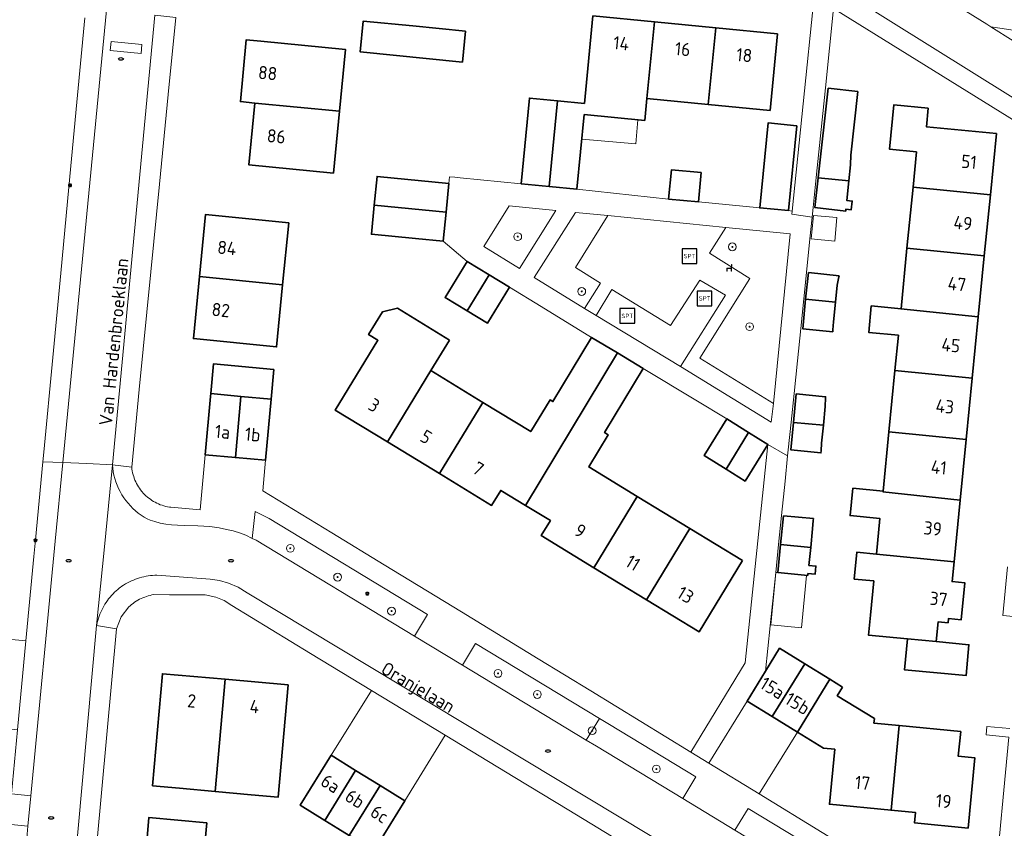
# Model space of a CAD drawing. Header units: metres. Extents: x 152610 to 160096, y 456114 to 462495.
# Tile 85 of 256: x 156239 to 156340, y 459256 to 459339. Entities that reach past the tile are written whole.
import ezdxf
from ezdxf.enums import TextEntityAlignment as Align

# ---------------------------------------------------------------- set-up
doc = ezdxf.new("R2010")
doc.units = ezdxf.units.M
doc.header["$LTSCALE"] = 0.5
doc.layers.get('0').update_dxf_attribs({"linetype": 'CONTINUOUS'})
for name, color, linetype, lineweight in [('B-PV-GR-BEPLANTING_CULTUUR_BODEMBEDEKKER-GV', 251, 'CONTINUOUS', 18), ('B-PV-GR-BEPLANTING_CULTUUR_HEESTERS-GV', 251, 'CONTINUOUS', 18), ('B-PV-GR-BEPLANTING_CULTUUR_VASTE PLANTENVAK-GV', 251, 'CONTINUOUS', 18), ('B-PV-GR-BOOM-S', 251, 'CONTINUOUS', 25), ('B-PV-IE-MEUBILAIR-S', 251, 'CONTINUOUS', 25), ('B-PV-IE-MEUBILAIR_WEGMEUBILAIR-S', 251, 'CONTINUOUS', 25), ('B-PV-OG-BEBOUWING-GV', 6, 'CONTINUOUS', 35), ('B-PV-OG-BEBOUWING-T18', 1, 'CONTINUOUS', 18), ('B-PV-OG-BEBOUWING_OVERBOUWING-GV', 251, 'CONTINUOUS', 18), ('B-PV-OG-BEBOUWING_SCHUUR-GV', 251, 'CONTINUOUS', 18), ('B-PV-OG-TOPOGRAFIE-T18', 1, 'CONTINUOUS', 18), ('B-PV-VH-GESLOTENVERHARDING_ASFALT-GV', 251, 'CONTINUOUS', 18), ('B-PV-VH-OPENVERHARDING_BETONSTRAATSTEEN-GV', 251, 'CONTINUOUS', 18), ('B-PV-VH-OPENVERHARDING_TEGEL-GV', 251, 'CONTINUOUS', 18)]:
    doc.layers.add(name, color=color, linetype=linetype, lineweight=lineweight)
doc.styles.add('NLCS-ISO', font='NLCS-ISO.ttf')
doc.styles.add('NLCS-ISO-M750-T18', font='NLCS-ISO.ttf', dxfattribs={"height": 1.35})

# ---------------------------------------------------------------- blocks, each defined once
blk = doc.blocks.new('SIE-MEUBILAIR_PAAL_LICHTMAST-SO')
for points in [[(-0.62, 0), (-1, 0)], [(-0.71, 0.71), (-0.44, 0.44)], [(0, 1), (0, 0.62)], [(0.44, 0.44), (0.71, 0.71)], [(1, 0), (0.62, 0)], [(-0.71, -0.71), (-0.44, -0.44)], [(0, -0.62), (0, -1)], [(0.44, -0.44), (0.71, -0.71)]]:
    blk.add_lwpolyline(points)
blk.add_circle((0, 0), 0.5)
blk = doc.blocks.new('SIE-MEUBILAIR_PUT_RIOOLPUT-SO')
blk.add_ellipse((0, 0), major_axis=(1.25, 0), ratio=0.54)
blk = doc.blocks.new('SIE-WEG_SPEELTOESTEL-SO')
at = {"flags": 128}
blk.add_lwpolyline([(-3.75, -3.75), (3.75, -3.75), (3.75, 3.75), (-3.75, 3.75)], close=True, dxfattribs=at)
at = {"style": 'NLCS-ISO'}
blk.add_text('SPT', height=2.25, dxfattribs=at).set_placement((0, 0), align=Align.MIDDLE_CENTER)
blk = doc.blocks.new('SIE-WEG_ZITBANK-SO')
at = {"color": 0, "linetype": 'ByBlock', "lineweight": 18}
blk.add_lwpolyline([(-0.91, -1.63), (-0.91, -0.2), (1.09, -0.2), (1.09, -1.63), (1.29, -1.63), (1.29, -0.21), (1.54, 1.78), (1.33, 1.78), (1.11, 0), (-1.11, 0), (-1.11, -1.63)], close=True, dxfattribs=at)
blk = doc.blocks.new('SGR-BOOM_GBKN-SO')
at = {"linetype": 'ByBlock', "lineweight": 18}
h = blk.add_hatch(color=0, dxfattribs=at)
h.dxf.hatch_style = 1
edge = h.paths.add_edge_path()
edge.add_arc((0, 0), 0.25, 0, 360)
at = {"color": 0, "linetype": 'ByBlock', "lineweight": 18}
for radius in [2, 0.25]:
    blk.add_circle((0, 0), radius, dxfattribs=at)
at = {"color": 0, "linetype": 'ByBlock', "lineweight": 18, "style": 'NLCS-ISO'}
blk.add_attdef('SOORT', (2.5, 0), '', height=1.5, dxfattribs=at)

msp = doc.modelspace()

# ---------------------------------------------------------------- linework, layer by layer
at = {"layer": 'B-PV-GR-BEPLANTING_CULTUUR_BODEMBEDEKKER-GV', "flags": 128}
for points in [[(156294.013, 459319.488), (156289.243, 459319.954), (156286.658, 459315.794), (156290.294, 459313.569)], [(156299.328, 459318.975), (156296.012, 459319.293), (156291.794, 459312.648), (156296.938, 459309.474), (156298.572, 459312.076), (156296.024, 459313.646)]]:
    msp.add_lwpolyline(points, close=True, dxfattribs=at)
at = {"layer": 'B-PV-GR-BEPLANTING_CULTUUR_HEESTERS-GV', "flags": 128}
for points in [[(156317.953, 459317.088), (156311.375, 459317.762), (156309.702, 459315.114), (156313.846, 459312.528), (156308.718, 459304.404), (156316.245, 459299.769)], [(156279.562, 459276.008), (156280.904, 459278.224), (156264.719, 459288.025), (156263.282, 459288.73), (156262.993, 459285.99), (156263.377, 459285.809)], [(156298.473, 459267.584), (156285.812, 459275.251), (156284.47, 459273.035), (156297.1, 459265.387)], [(156299.49, 459266.968), (156298.473, 459267.584), (156297.1, 459265.387), (156298.163, 459264.743), (156306.994, 459259.395), (156308.336, 459261.611)], [(156324.009, 459252.119), (156313.662, 459258.385), (156312.32, 459256.169), (156322.508, 459250), (156323.527, 459249.416), (156324.882, 459251.59)]]:
    msp.add_lwpolyline(points, close=True, dxfattribs=at)
at = {"layer": 'B-PV-GR-BEPLANTING_CULTUUR_VASTE PLANTENVAK-GV', "flags": 128}
msp.add_lwpolyline([(156360.158, 459335.031), (156338.483, 459338.249), (156347.588, 459332.542)], dxfattribs=at)
at = {"layer": 'B-PV-OG-BEBOUWING-GV', "flags": 128}
for points in [[(156304.088, 459338.759), (156297.797, 459339.37), (156296.928, 459330.423), (156294.169, 459330.691), (156293.319, 459321.943), (156296.176, 459321.665), (156296.915, 459329.283), (156303.108, 459328.681), (156303.326, 459330.926)], [(156279.394, 459338.34), (156274.329, 459338.844), (156274.016, 459335.698), (156284.468, 459334.657), (156284.781, 459337.803)], [(156310.358, 459338.151), (156304.088, 459338.759), (156303.326, 459330.926), (156309.575, 459330.319)], [(156316.675, 459337.538), (156310.358, 459338.151), (156309.575, 459330.319), (156315.914, 459329.704)], [(156263.878, 459336.782), (156262.385, 459336.927), (156261.773, 459330.609), (156263.266, 459330.465), (156271.89, 459329.629), (156272.503, 459335.947)], [(156321.854, 459331.974), (156320.828, 459322.824), (156323.962, 459322.514), (156324.144, 459324.135), (156324.146, 459325.133), (156324.875, 459331.635)], [(156271.89, 459329.629), (156263.266, 459330.465), (156262.654, 459324.149), (156271.278, 459323.313)], [(156294.169, 459330.691), (156291.312, 459330.968), (156290.463, 459322.22), (156293.319, 459321.943)], [(156332.071, 459329.94), (156328.569, 459330.286), (156328.12, 459325.735), (156330.871, 459325.463), (156330.516, 459321.867), (156338.419, 459321.086), (156339.037, 459327.339), (156331.884, 459328.046)], [(156318.635, 459328.15), (156315.698, 459328.437), (156314.849, 459319.756), (156317.786, 459319.469)], [(156308.879, 459323.355), (156305.837, 459323.655), (156305.541, 459320.66), (156308.583, 459320.36)], [(156283.088, 459322.252), (156275.753, 459322.972), (156275.463, 459320.018), (156282.798, 459319.298)], [(156323.962, 459322.514), (156320.828, 459322.824), (156320.487, 459319.782), (156323.636, 459319.429), (156323.658, 459319.623), (156324.209, 459319.561), (156324.308, 459320.45), (156323.738, 459320.513)], [(156338.419, 459321.086), (156330.516, 459321.867), (156329.899, 459315.62), (156337.802, 459314.839)], [(156266.721, 459318.241), (156258.224, 459319.077), (156257.599, 459312.734), (156266.097, 459311.897)], [(156282.798, 459319.298), (156275.463, 459320.018), (156275.173, 459317.064), (156279.684, 459316.621), (156282.508, 459316.344)], [(156337.802, 459314.839), (156329.899, 459315.62), (156329.289, 459309.442), (156329.288, 459309.428), (156337.187, 459308.615)], [(156287.2, 459312.91), (156284.937, 459314.278), (156282.705, 459310.586), (156284.956, 459309.225)], [(156319.82, 459313.144), (156319.546, 459310.431), (156322.586, 459310.119), (156322.763, 459311.867), (156322.94, 459312.697), (156322.953, 459312.827)], [(156266.097, 459311.897), (156257.599, 459312.734), (156256.975, 459306.392), (156265.473, 459305.556)], [(156289.263, 459311.663), (156287.2, 459312.91), (156284.956, 459309.225), (156287.031, 459307.971)], [(156322.586, 459310.119), (156319.546, 459310.431), (156319.24, 459307.405), (156322.316, 459307.094), (156322.336, 459307.298), (156322.383, 459308.111)], [(156283.144, 459306.25), (156277.821, 459309.492), (156276.306, 459309.139), (156274.886, 459306.807), (156275.834, 459306.23), (156271.481, 459299.081), (156276.804, 459295.839), (156281.241, 459303.125)], [(156329.289, 459309.442), (156326.253, 459309.742), (156325.986, 459307.033), (156329.029, 459306.732), (156328.673, 459303.125), (156336.568, 459302.346), (156337.187, 459308.615), (156329.288, 459309.428)], [(156300.3, 459304.935), (156297.662, 459306.524), (156293.714, 459299.97), (156293.431, 459300.14), (156291.459, 459296.902), (156286.563, 459299.884), (156282.127, 459292.598), (156287.449, 459289.357), (156288.385, 459290.894), (156290.921, 459289.35)], [(156302.943, 459303.343), (156300.3, 459304.935), (156290.921, 459289.35), (156293.456, 459287.805), (156292.52, 459286.268), (156297.9, 459282.991), (156302.337, 459290.276), (156297.384, 459293.293), (156299.374, 459296.56), (156298.995, 459296.788)], [(156265.191, 459303.256), (156259.026, 459303.811), (156258.753, 459300.772), (156261.835, 459300.495), (156264.918, 459300.218)], [(156286.563, 459299.884), (156281.241, 459303.125), (156276.804, 459295.839), (156282.127, 459292.598)], [(156336.568, 459302.346), (156328.673, 459303.125), (156328.055, 459296.878), (156335.951, 459296.099)], [(156261.835, 459300.495), (156258.753, 459300.772), (156258.726, 459300.474), (156258.191, 459294.525), (156261.273, 459294.248)], [(156264.918, 459300.218), (156261.835, 459300.495), (156261.273, 459294.248), (156264.356, 459293.971)], [(156318.588, 459300.752), (156318.307, 459297.841), (156321.352, 459297.54), (156321.538, 459299.458), (156321.571, 459300.348), (156321.582, 459300.463)], [(156313.694, 459296.811), (156311.486, 459298.191), (156309.157, 459294.466), (156311.409, 459293.059)], [(156321.352, 459297.54), (156318.307, 459297.841), (156318.035, 459295.021), (156321.1, 459294.725), (156321.118, 459294.918), (156321.175, 459295.705)], [(156315.676, 459295.573), (156313.694, 459296.811), (156311.409, 459293.059), (156313.347, 459291.848)], [(156335.951, 459296.099), (156328.055, 459296.878), (156327.454, 459290.797), (156327.449, 459290.743), (156335.338, 459289.897)], [(156327.454, 459290.797), (156324.367, 459291.103), (156324.091, 459288.311), (156327.135, 459288.01), (156326.777, 459284.389), (156334.716, 459283.605), (156335.338, 459289.897), (156327.449, 459290.743)], [(156307.717, 459286.999), (156302.337, 459290.276), (156297.9, 459282.991), (156303.28, 459279.714)], [(156317.271, 459288.301), (156316.99, 459285.355), (156320.06, 459285.052), (156320.241, 459286.957), (156320.323, 459287.819), (156320.342, 459288.009)], [(156313.095, 459283.723), (156307.717, 459286.999), (156303.28, 459279.714), (156308.658, 459276.438)], [(156320.06, 459285.052), (156316.99, 459285.355), (156316.717, 459282.486), (156319.755, 459282.197), (156319.773, 459282.392), (156320.516, 459282.321), (156320.595, 459283.159), (156319.886, 459283.226)], [(156326.777, 459284.389), (156324.787, 459284.585), (156324.515, 459281.829), (156326.505, 459281.632), (156326.16, 459278.142), (156325.963, 459276.1), (156329.946, 459275.719), (156332.88, 459275.437), (156333.076, 459277.459), (156334.099, 459277.358), (156334.141, 459277.786), (156335.435, 459277.658), (156335.81, 459281.45), (156334.516, 459281.577), (156334.716, 459283.605)], [(156319.454, 459273.184), (156316.886, 459274.764), (156315.446, 459272.424), (156313.559, 459269.356), (156316.127, 459267.777)], [(156332.88, 459275.437), (156329.946, 459275.719), (156329.645, 459272.572), (156335.935, 459271.969), (156336.237, 459275.116)], [(156322.022, 459271.604), (156319.454, 459273.184), (156316.127, 459267.777), (156318.695, 459266.196)], [(156260.233, 459271.588), (156253.813, 459272.157), (156252.799, 459260.71), (156255.559, 459260.465), (156259.217, 459260.124)], [(156266.655, 459271.019), (156260.233, 459271.588), (156259.217, 459260.124), (156262.867, 459259.784), (156265.637, 459259.538)], [(156323.325, 459270.802), (156322.022, 459271.604), (156318.695, 459266.196), (156321.367, 459264.552), (156322.518, 459264.442), (156321.979, 459258.82), (156328.269, 459258.217), (156329.098, 459266.87), (156326.527, 459267.117), (156326.571, 459267.577), (156322.777, 459269.911)], [(156335.389, 459266.267), (156329.098, 459266.87), (156328.269, 459258.217), (156330.777, 459257.977), (156330.676, 459256.914), (156336.15, 459256.389), (156336.837, 459263.557), (156335.145, 459263.719)], [(156273.556, 459262.273), (156271.052, 459263.825), (156267.89, 459258.722), (156270.394, 459257.171)], [(156276.059, 459260.722), (156273.556, 459262.273), (156270.394, 459257.171), (156271.732, 459256.342), (156272.897, 459255.62)], [(156278.569, 459259.166), (156276.059, 459260.722), (156272.897, 459255.62), (156274.247, 459254.783), (156275.408, 459254.064), (156276.422, 459255.7)], [(156258.346, 459256.939), (156252.437, 459257.47), (156252.177, 459254.575), (156258.086, 459254.044)]]:
    msp.add_lwpolyline(points, close=True, dxfattribs=at)
at = {"layer": 'B-PV-OG-BEBOUWING_OVERBOUWING-GV', "flags": 128}
for points in [[(156302.409, 459328.749), (156296.915, 459329.283), (156296.672, 459326.778), (156302.185, 459326.285)], [(156316.717, 459282.486), (156316.512, 459282.504), (156315.997, 459277.142), (156319.108, 459276.833), (156319.617, 459282.21)]]:
    msp.add_lwpolyline(points, close=True, dxfattribs=at)
at = {"layer": 'B-PV-OG-BEBOUWING_SCHUUR-GV', "flags": 128}
msp.add_lwpolyline([(156322.727, 459318.753), (156320.333, 459318.967), (156320.12, 459316.579), (156322.514, 459316.365)], close=True, dxfattribs=at)
at = {"layer": 'B-PV-VH-GESLOTENVERHARDING_ASFALT-GV', "flags": 128}
for points in [[(156286.752, 459364.7), (156344.721, 459328.498), (156345.932, 459330.206), (156347.588, 459332.542), (156338.483, 459338.249), (156338.066, 459338.51), (156329.218, 459344.056)], [(156248.08, 459339.961), (156243.636, 459293.724), (156246.077, 459293.623), (156248.698, 459293.515), (156253.037, 459339.428)]]:
    msp.add_lwpolyline(points, dxfattribs=at)
for points in [[(156248.556, 459336.754), (156251.723, 459336.449), (156251.634, 459335.519), (156248.467, 459335.824)], [(156311.337, 459310.838), (156308.727, 459312.37), (156305.749, 459307.733), (156299.727, 459311.429), (156298.121, 459308.759), (156306.766, 459303.532)], [(156246.077, 459293.623), (156243.636, 459293.724), (156242.865, 459285.698), (156240.364, 459259.671), (156240.068, 459256.591), (156239.909, 459254.934), (156239.558, 459251.287), (156239.425, 459250), (156239.008, 459245.96), (156234.198, 459196.275), (156231.911, 459171.175), (156237.092, 459170.811), (156240.037, 459202.218), (156244.616, 459250), (156244.683, 459250.696), (156247.076, 459277.078), (156247.889, 459285.138), (156248.698, 459293.515)]]:
    msp.add_lwpolyline(points, close=True, dxfattribs=at)
at = {"layer": 'B-PV-VH-OPENVERHARDING_BETONSTRAATSTEEN-GV', "flags": 128}
for points in [[(156248.556, 459336.754), (156248.467, 459335.824), (156251.634, 459335.519), (156251.723, 459336.449)], [(156210.399, 459263.446), (156212.273, 459262.374), (156218.735, 459258.677), (156238.029, 459256.79), (156240.068, 459256.591), (156240.364, 459259.671), (156238.387, 459259.873), (156237.476, 459259.966), (156221.709, 459261.573), (156219.819, 459261.766), (156208.987, 459268.005), (156203.78, 459271.004), (156199.639, 459271.857), (156178.921, 459276.127), (156152.104, 459281.48), (156128.838, 459286.315), (156127.037, 459283.782), (156152.263, 459278.612), (156152.972, 459278.467), (156176.175, 459273.715), (156187.124, 459271.259), (156196.221, 459269.219), (156202.434, 459267.825), (156202.948, 459267.71)], [(156239.865, 459275.517), (156230.086, 459276.447), (156229.798, 459273.421), (156229.511, 459270.395), (156229.223, 459267.366), (156230.159, 459267.277), (156231.869, 459267.114), (156239.007, 459266.435)], [(156282.721, 459265.867), (156275.161, 459270.456), (156271.052, 459263.825), (156273.556, 459262.273), (156276.059, 459260.722), (156278.569, 459259.166)]]:
    msp.add_lwpolyline(points, close=True, dxfattribs=at)
msp.add_lwpolyline([(156312.32, 459256.169), (156306.994, 459259.395), (156298.163, 459264.743), (156297.1, 459265.387), (156284.47, 459273.035), (156279.562, 459276.008), (156263.377, 459285.809), (156262.993, 459285.99), (156262.335, 459286.298), (156261.792, 459286.525), (156261.049, 459286.75), (156260.364, 459286.901), (156259.611, 459287.059), (156258.651, 459287.188), (156257.413, 459287.252), (156256.02, 459287.305), (156255.359, 459287.333), (156254.754, 459287.381), (156254.158, 459287.448), (156253.572, 459287.549), (156253.029, 459287.698), (156252.555, 459287.863), (156252.258, 459287.989), (156251.939, 459288.16), (156251.637, 459288.358), (156251.347, 459288.572), (156251.067, 459288.8), (156250.8, 459289.043), (156250.547, 459289.3), (156250.307, 459289.57), (156250.081, 459289.851), (156249.871, 459290.144), (156249.676, 459290.448), (156249.497, 459290.762), (156249.335, 459291.084), (156249.19, 459291.415), (156249.062, 459291.753), (156248.953, 459292.096), (156248.861, 459292.446), (156248.788, 459292.799), (156248.734, 459293.156), (156248.698, 459293.515), (156247.889, 459285.138), (156247.076, 459277.078), (156247.094, 459277.17), (156247.144, 459277.39), (156247.201, 459277.609), (156247.266, 459277.825), (156247.339, 459278.039), (156247.419, 459278.25), (156247.507, 459278.458), (156247.602, 459278.663), (156247.704, 459278.864), (156247.813, 459279.062), (156247.929, 459279.255), (156248.052, 459279.444), (156248.181, 459279.629), (156248.317, 459279.81), (156248.459, 459279.985), (156248.608, 459280.155), (156248.762, 459280.32), (156248.922, 459280.479), (156249.088, 459280.632), (156249.259, 459280.78), (156249.435, 459280.921), (156249.481, 459280.956), (156249.663, 459281.088), (156249.85, 459281.213), (156250.041, 459281.331), (156250.236, 459281.442), (156250.435, 459281.547), (156250.638, 459281.644), (156250.844, 459281.734), (156251.052, 459281.816), (156251.264, 459281.891), (156251.479, 459281.959), (156251.695, 459282.018), (156251.914, 459282.071), (156252.134, 459282.115), (156252.356, 459282.151), (156252.578, 459282.179), (156252.802, 459282.2), (156253.026, 459282.212), (156253.251, 459282.217), (156258.681, 459281.828), (156259.631, 459281.674), (156260.557, 459281.41), (156261.551, 459280.985), (156262.481, 459280.434), (156312.978, 459250)], dxfattribs=at)
at = {"layer": 'B-PV-VH-OPENVERHARDING_TEGEL-GV', "flags": 128}
for points in [[(156343.684, 459326.752), (156344.721, 459328.498), (156286.752, 459364.7), (156285.235, 459363.19), (156285.8, 459362.994), (156286.333, 459362.723), (156287.985, 459361.689), (156296.654, 459356.266), (156305.267, 459350.877), (156311.255, 459347.13), (156320.427, 459341.392), (156322.399, 459340.111), (156342.835, 459327.444), (156343.273, 459327.114)], [(156322.399, 459340.111), (156320.427, 459341.392), (156318.15, 459319.431), (156318.117, 459319.116), (156320.209, 459318.788), (156320.313, 459319.802), (156320.625, 459322.844), (156321.566, 459332.006)], [(156255.169, 459339.212), (156253.037, 459339.428), (156248.698, 459293.515), (156250.673, 459293.254), (156251.45, 459301.198), (156252.627, 459313.224), (156253.502, 459322.174), (156254.397, 459331.324)], [(156283.692, 459322.878), (156283.155, 459322.93), (156283.088, 459322.252), (156282.798, 459319.298), (156282.508, 459316.344), (156284.937, 459314.278), (156287.2, 459312.91), (156289.263, 459311.663), (156292.522, 459309.669), (156297.662, 459306.524), (156300.3, 459304.935), (156302.943, 459303.343), (156308.32, 459300.1), (156311.486, 459298.191), (156313.694, 459296.811), (156315.676, 459295.573), (156317.706, 459294.427), (156317.77, 459295.047), (156318.059, 459297.865), (156318.358, 459300.774), (156318.701, 459304.11), (156319.041, 459307.425), (156319.352, 459310.451), (156319.631, 459313.163), (156319.984, 459316.599), (156320.209, 459318.788), (156318.117, 459319.116), (156318.15, 459319.431), (156317.786, 459319.469), (156314.849, 459319.756), (156308.583, 459320.36), (156305.541, 459320.66), (156296.176, 459321.665), (156293.319, 459321.943), (156290.463, 459322.22), (156284.242, 459322.824)], [(156286.658, 459315.794), (156289.243, 459319.954), (156294.013, 459319.488), (156290.294, 459313.569)], [(156291.794, 459312.648), (156296.012, 459319.293), (156299.328, 459318.975), (156311.375, 459317.762), (156317.953, 459317.088), (156316.245, 459299.769), (156316.021, 459297.861), (156306.766, 459303.532), (156298.121, 459308.759), (156296.938, 459309.474)], [(156311.375, 459317.762), (156299.328, 459318.975), (156296.024, 459313.646), (156298.572, 459312.076), (156296.938, 459309.474), (156298.121, 459308.759), (156299.727, 459311.429), (156305.749, 459307.733), (156308.727, 459312.37), (156311.337, 459310.838), (156306.766, 459303.532), (156316.021, 459297.861), (156316.245, 459299.769), (156308.718, 459304.404), (156313.846, 459312.528), (156309.702, 459315.114)], [(156317.706, 459294.427), (156315.676, 459295.573), (156313.365, 459273.284), (156307.826, 459264.159), (156309.667, 459263.03), (156313.559, 459269.356), (156315.446, 459272.424), (156315.923, 459277.063), (156316.482, 459282.508), (156316.777, 459285.376), (156317.079, 459288.319), (156317.438, 459291.815)], [(156243.636, 459293.724), (156241.593, 459293.809), (156240.841, 459285.849), (156240.679, 459284.135), (156239.865, 459275.517), (156239.007, 459266.435), (156238.387, 459259.873), (156240.364, 459259.671), (156242.865, 459285.698)], [(156316.127, 459267.777), (156313.559, 459269.356), (156309.667, 459263.03), (156314.807, 459259.876), (156318.695, 459266.196)]]:
    msp.add_lwpolyline(points, close=True, dxfattribs=at)
for points in [[(156245.878, 459339.169), (156245.064, 459330.552), (156244.243, 459321.856), (156243.413, 459313.068), (156242.599, 459304.45), (156241.686, 459294.792), (156241.593, 459293.809), (156243.636, 459293.724), (156248.08, 459339.961)], [(156327.67, 459251.972), (156314.807, 459259.876), (156309.667, 459263.03), (156307.826, 459264.159), (156297.604, 459270.395), (156292.226, 459273.675), (156284.36, 459278.473), (156276.46, 459283.293), (156271.14, 459286.538), (156264.075, 459290.848), (156264.356, 459293.971), (156261.273, 459294.248), (156258.191, 459294.525), (156257.684, 459288.888), (156254.664, 459289.159), (156254.526, 459289.179), (156254.337, 459289.214), (156254.148, 459289.256), (156253.962, 459289.307), (156253.778, 459289.365), (156253.597, 459289.43), (156253.418, 459289.503), (156253.243, 459289.584), (156253.071, 459289.671), (156252.903, 459289.766), (156252.739, 459289.868), (156252.58, 459289.976), (156252.425, 459290.091), (156252.275, 459290.212), (156252.13, 459290.339), (156251.99, 459290.472), (156251.856, 459290.611), (156251.728, 459290.755), (156251.698, 459290.791), (156251.579, 459290.944), (156251.466, 459291.101), (156251.36, 459291.262), (156251.261, 459291.428), (156251.169, 459291.598), (156251.084, 459291.771), (156251.006, 459291.948), (156250.935, 459292.128), (156250.872, 459292.31), (156250.817, 459292.495), (156250.769, 459292.683), (156250.729, 459292.872), (156250.697, 459293.062), (156250.673, 459293.254), (156248.698, 459293.515), (156248.734, 459293.156), (156248.788, 459292.799), (156248.861, 459292.446), (156248.953, 459292.096), (156249.062, 459291.753), (156249.19, 459291.415), (156249.335, 459291.084), (156249.497, 459290.762), (156249.676, 459290.448), (156249.871, 459290.144), (156250.081, 459289.851), (156250.307, 459289.57), (156250.547, 459289.3), (156250.8, 459289.043), (156251.067, 459288.8), (156251.347, 459288.572), (156251.637, 459288.358), (156251.939, 459288.16), (156252.258, 459287.989), (156252.555, 459287.863), (156253.029, 459287.698), (156253.572, 459287.549), (156254.158, 459287.448), (156254.754, 459287.381), (156255.359, 459287.333), (156256.02, 459287.305), (156257.413, 459287.252), (156258.651, 459287.188), (156259.611, 459287.059), (156260.364, 459286.901), (156261.049, 459286.75), (156261.792, 459286.525), (156262.335, 459286.298), (156262.993, 459285.99), (156263.282, 459288.73), (156264.719, 459288.025), (156280.904, 459278.224), (156279.562, 459276.008), (156284.47, 459273.035), (156285.812, 459275.251), (156298.473, 459267.584), (156299.49, 459266.968), (156308.336, 459261.611), (156306.994, 459259.395), (156312.32, 459256.169), (156313.662, 459258.385), (156324.009, 459252.119)], [(156340.184, 459283.065), (156339.694, 459278.111), (156341.503, 459277.94)], [(156312.978, 459250), (156262.481, 459280.434), (156261.551, 459280.985), (156260.557, 459281.41), (156259.631, 459281.674), (156258.681, 459281.828), (156253.251, 459282.217), (156253.026, 459282.212), (156252.802, 459282.2), (156252.578, 459282.179), (156252.356, 459282.151), (156252.134, 459282.115), (156251.914, 459282.071), (156251.695, 459282.018), (156251.479, 459281.959), (156251.264, 459281.891), (156251.052, 459281.816), (156250.844, 459281.734), (156250.638, 459281.644), (156250.435, 459281.547), (156250.236, 459281.442), (156250.041, 459281.331), (156249.85, 459281.213), (156249.663, 459281.088), (156249.481, 459280.956), (156249.435, 459280.921), (156249.259, 459280.78), (156249.088, 459280.632), (156248.922, 459280.479), (156248.762, 459280.32), (156248.608, 459280.155), (156248.459, 459279.985), (156248.317, 459279.81), (156248.181, 459279.629), (156248.052, 459279.444), (156247.929, 459279.255), (156247.813, 459279.062), (156247.704, 459278.864), (156247.602, 459278.663), (156247.507, 459278.458), (156247.419, 459278.25), (156247.339, 459278.039), (156247.266, 459277.825), (156247.201, 459277.609), (156247.144, 459277.39), (156247.094, 459277.17), (156247.076, 459277.078), (156249.105, 459276.761), (156249.587, 459277.966), (156250.388, 459278.986), (156250.513, 459279.101), (156250.66, 459279.227), (156250.812, 459279.347), (156250.969, 459279.461), (156251.131, 459279.567), (156251.297, 459279.668), (156251.467, 459279.761), (156251.641, 459279.847), (156251.817, 459279.926), (156251.998, 459279.997), (156252.181, 459280.061), (156252.366, 459280.117), (156252.554, 459280.166), (156252.743, 459280.207), (156252.934, 459280.24), (156254.528, 459280.229), (156257.047, 459280.212), (156258.175, 459280.228), (156259.28, 459279.997), (156260.13, 459279.628), (156260.9, 459279.114), (156268.942, 459274.232), (156275.161, 459270.456), (156282.721, 459265.867), (156289.814, 459261.562), (156295.327, 459258.216), (156303.446, 459253.287)], [(156247.107, 459254.778), (156249.105, 459276.761), (156247.076, 459277.078), (156244.683, 459250.696)], [(156340.409, 459266.548), (156338.076, 459266.772), (156337.994, 459265.912), (156340.325, 459265.689), (156338.839, 459250.141)], [(156237.698, 459253.192), (156239.909, 459254.934), (156240.068, 459256.591), (156238.029, 459256.79)]]:
    msp.add_lwpolyline(points, dxfattribs=at)

# ---------------------------------------------------------------- block references
at = {"layer": 'B-PV-GR-BOOM-S', "xscale": 0.2, "yscale": 0.2, "zscale": 0.2}
for p in [(156290.121, 459316.815), (156312.057, 459315.771), (156296.661, 459311.216), (156313.822, 459307.611), (156266.877, 459284.971), (156271.713, 459282.029), (156277.228, 459278.551), (156288.109, 459272.192), (156292.12, 459270.043), (156297.729, 459266.339), (156304.291, 459262.423)]:
    msp.add_blockref('SGR-BOOM_GBKN-SO', p, dxfattribs=at)
at = {"layer": 'B-PV-IE-MEUBILAIR-S', "xscale": 0.2, "yscale": 0.2, "zscale": 0.2}
for name, p in [('SIE-MEUBILAIR_PUT_RIOOLPUT-SO', (156249.57, 459334.968)), ('SIE-MEUBILAIR_PAAL_LICHTMAST-SO', (156244.362, 459322.056)), ('SIE-MEUBILAIR_PAAL_LICHTMAST-SO', (156240.843, 459285.799)), ('SIE-MEUBILAIR_PUT_RIOOLPUT-SO', (156244.233, 459283.698)), ('SIE-MEUBILAIR_PUT_RIOOLPUT-SO', (156260.815, 459283.698)), ('SIE-MEUBILAIR_PAAL_LICHTMAST-SO', (156274.748, 459280.34)), ('SIE-MEUBILAIR_PUT_RIOOLPUT-SO', (156293.215, 459264.258)), ('SIE-MEUBILAIR_PUT_RIOOLPUT-SO', (156242.443, 459257.425))]:
    msp.add_blockref(name, p, dxfattribs=at)
at = {"layer": 'B-PV-IE-MEUBILAIR_WEGMEUBILAIR-S', "xscale": 0.2, "yscale": 0.2, "zscale": 0.2}
for name, p in [('SIE-WEG_SPEELTOESTEL-SO', (156307.676, 459314.827)), ('SIE-WEG_ZITBANK-SO', (156311.702, 459313.608)), ('SIE-WEG_SPEELTOESTEL-SO', (156309.219, 459310.507)), ('SIE-WEG_SPEELTOESTEL-SO', (156301.322, 459308.711))]:
    msp.add_blockref(name, p, dxfattribs=at)

# ---------------------------------------------------------------- texts
at = {"layer": 'B-PV-OG-BEBOUWING-T18', "style": 'NLCS-ISO-M750-T18'}
for s, rotation, p in [('14', 354.4, (156300.701, 459336.576)), ('16', 354.4, (156306.982, 459335.967)), ('18', 354.4, (156313.275, 459335.356)), ('88', 354.4, (156264.567, 459333.527)), ('86', 354.4, (156265.448, 459327.066)), ('51', 354.3, (156336.24, 459324.458)), ('49', 354.4, (156335.623, 459318.208)), ('84', 354.4, (156260.399, 459315.66)), ('47', 354.4, (156335.007, 459311.973)), ('82', 354.4, (156259.775, 459309.318)), ('45', 354.4, (156334.39, 459305.726)), ('3', 328.7, (156275.443, 459299.595)), ('43', 354.4, (156333.772, 459299.468)), ('1a', 354.8, (156259.956, 459296.876)), ('1b', 354.8, (156263.038, 459296.599)), ('5', 328.7, (156280.766, 459296.354)), ('7', 328.7, (156286.088, 459293.113)), ('41', 354.3, (156333.157, 459293.244)), ('39', 354.3, (156332.539, 459286.997)), ('9', 328.7, (156296.511, 459286.765)), ('11', 328.7, (156301.891, 459283.488)), ('13', 328.7, (156307.27, 459280.211)), ('37', 354.3, (156333.135, 459279.8)), ('15a', 328.4, (156316.152, 459270.696)), ('2', 355, (156256.802, 459269.382)), ('15b', 328.4, (156318.722, 459269.115)), ('4', 355, (156263.223, 459268.813)), ('6a', 328.2, (156270.987, 459260.924)), ('17', 354.5, (156325.363, 459261.007)), ('6b', 328.2, (156273.491, 459259.372)), ('19', 354.5, (156333.652, 459259.14)), ('6c', 328.2, (156275.997, 459257.819))]:
    msp.add_text(s, height=1.35, rotation=rotation, dxfattribs=at).set_placement(p, align=Align.MIDDLE)
at = {"layer": 'B-PV-OG-TOPOGRAFIE-T18', "style": 'NLCS-ISO-M750-T18'}
for s, rotation, p in [('Van Hardenbroeklaan', 84.3, (156248.84, 459306.055)), ('Oranjelaan', 329.5, (156279.847, 459270.597))]:
    msp.add_text(s, height=1.35, rotation=rotation, dxfattribs=at).set_placement(p, align=Align.MIDDLE)

doc.saveas('drawing.dxf')
